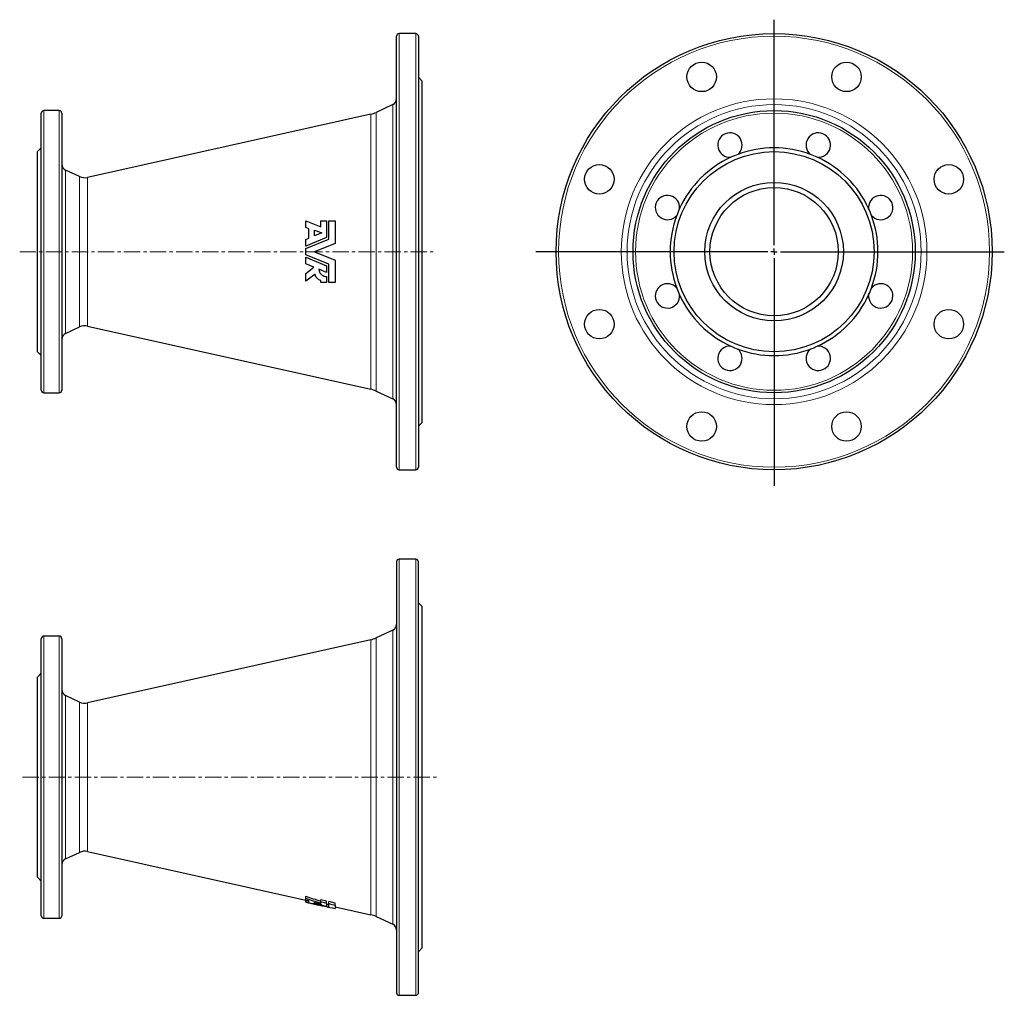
# Model space of a CAD drawing. Header units: millimetres. Extents: x 57 to 825, y 19 to 780.
import ezdxf

# ---------------------------------------------------------------- set-up
doc = ezdxf.new("R2010")
doc.units = ezdxf.units.MM
doc.linetypes.add('CENTERX2', pattern=[20.32, 12.7, -2.54, 2.54, -2.54])
doc.layers.add('FORMAT', color=7, linetype='Continuous')

# ---------------------------------------------------------------- blocks, each defined once
blk = doc.blocks.new('SW_CENTERMARKSYMBOL_0')
at = {"layer": 'FORMAT', "color": 0}
for p, q in [((0, 5), (0, 180.86)), ((-5, 0), (-185.86, 0)), ((0, 0), (-2.5, 0)), ((0, 0), (0, 2.5)), ((0, 0), (0, -2.5)), ((0, 0), (2.5, 0)), ((5, 0), (179.49, 0)), ((0, -5), (0, -182.42))]:
    blk.add_line(p, q, dxfattribs=at)

msp = doc.modelspace()

# ---------------------------------------------------------------- linework, layer by layer
at = {"color": 7, "linetype": 'Continuous', "lineweight": 25}
for p, q in [((366.12, 768.85), (353.12, 768.85)), ((351.12, 430.85), (351.12, 766.85)), ((368.12, 766.85), (368.12, 598.85)), ((371.12, 731.85), (368.12, 734.85)), ((371.12, 598.85), (371.12, 731.85)), ((74.12, 490.85), (74.12, 706.85)), ((88.12, 708.85), (76.12, 708.85)), ((90.12, 706.85), (90.12, 598.85)), ((348.23, 713.5), (335.25, 707.45)), ((331.15, 706.06), (110.23, 656.76)), ((74.12, 679.85), (71.12, 676.85)), ((71.12, 598.85), (71.12, 676.85)), ((103.83, 657.46), (93, 662.5)), ((280.28, 617.77), (280.28, 622.85)), ((280.28, 622.85), (291.99, 618.35)), ((291.99, 618.35), (291.99, 622.85)), ((291.99, 622.85), (296.56, 622.85)), ((296.56, 622.85), (296.56, 609.85)), ((298.39, 608.62), (298.39, 622.85)), ((298.39, 622.85), (303.13, 622.85)), ((303.13, 622.85), (303.13, 605.36)), ((282.79, 616.8), (280.28, 617.77)), ((282.79, 609.36), (282.79, 616.8)), ((287.13, 615.63), (292.82, 613.44)), ((287.13, 611.13), (287.13, 615.63)), ((296.56, 609.85), (280.28, 603.21)), ((280.28, 608.34), (282.79, 609.36)), ((280.28, 601.24), (298.39, 608.62)), ((280.28, 603.21), (280.28, 608.34)), ((292.82, 613.44), (287.13, 611.13)), ((71.12, 520.85), (71.12, 598.85)), ((90.12, 598.85), (90.12, 490.85)), ((280.28, 596.46), (280.28, 601.24)), ((303.13, 605.36), (287.13, 598.85)), ((287.13, 598.85), (303.13, 592.34)), ((368.12, 598.85), (368.12, 430.85)), ((371.12, 465.85), (371.12, 598.85)), ((298.39, 589.08), (280.28, 596.46)), ((280.28, 589.36), (280.28, 594.48)), ((280.28, 594.48), (296.56, 587.85)), ((303.13, 592.34), (303.13, 574.85)), ((286.68, 586.76), (280.28, 589.36)), ((280.28, 581.93), (286.68, 586.76)), ((296.56, 582.73), (290.62, 585.15)), ((296.56, 587.85), (296.56, 582.73)), ((298.39, 574.85), (298.39, 589.08)), ((280.28, 575.99), (280.28, 581.93)), ((287.52, 581.45), (280.28, 575.99)), ((291.99, 574.85), (291.99, 576.22)), ((296.56, 579.42), (296.56, 574.85)), ((296.56, 574.85), (291.99, 574.85)), ((303.13, 574.85), (298.39, 574.85)), ((93, 535.2), (103.83, 540.24)), ((110.23, 540.94), (331.15, 491.64)), ((71.12, 520.85), (74.12, 517.85)), ((76.12, 488.85), (88.12, 488.85)), ((335.25, 490.25), (348.23, 484.2)), ((368.12, 462.85), (371.12, 465.85)), ((353.12, 428.85), (366.12, 428.85)), ((351.12, 357.21), (351.12, 21.21)), ((366.12, 359.21), (353.12, 359.21)), ((368.12, 21.21), (368.12, 357.21)), ((371.12, 322.21), (368.12, 325.21)), ((371.12, 56.21), (371.12, 322.21)), ((348.23, 303.86), (335.25, 297.81)), ((74.12, 81.21), (74.12, 297.21)), ((88.12, 299.21), (76.12, 299.21)), ((90.12, 297.21), (90.12, 81.21)), ((331.15, 296.42), (110.23, 247.12)), ((74.12, 270.21), (71.12, 267.21)), ((71.12, 111.21), (71.12, 267.21)), ((103.83, 247.82), (93, 252.86)), ((93, 125.56), (103.83, 130.6)), ((110.23, 131.3), (280.28, 93.36)), ((71.12, 111.21), (74.12, 108.21)), ((280.28, 94.82), (280.28, 96.41)), ((280.28, 93.67), (280.28, 94.82)), ((280.28, 92.28), (280.28, 93.67)), ((280.28, 91.92), (280.28, 92.28)), ((282.79, 91.82), (282.79, 92.92)), ((291.99, 92.13), (291.99, 93.71)), ((291.99, 91.12), (291.99, 92.13)), ((296.56, 91.08), (296.56, 92.66)), ((298.39, 90.66), (298.39, 92.24)), ((280.28, 91.85), (280.28, 91.92)), ((280.28, 91.82), (280.28, 91.85)), ((280.28, 91.82), (287.13, 90.29)), ((287.13, 91.05), (287.13, 91.72)), ((296.56, 91.08), (296.56, 88.78)), ((298.39, 88.25), (298.39, 90.66)), ((303.13, 89.57), (303.13, 91.15)), ((303.13, 89.57), (303.13, 86.93)), ((303.13, 88.26), (331.15, 82)), ((76.12, 79.21), (88.12, 79.21)), ((335.25, 80.61), (348.23, 74.56)), ((368.12, 53.21), (371.12, 56.21)), ((353.12, 19.21), (366.12, 19.21))]:
    msp.add_line(p, q, dxfattribs=at)
at = {"color": 8, "linetype": 'Continuous', "lineweight": 18}
for p, q in [((353.12, 768.85), (353.12, 428.85)), ((366.12, 598.85), (366.12, 768.85)), ((76.12, 708.85), (76.12, 488.85)), ((88.12, 598.85), (88.12, 708.85)), ((335.25, 707.45), (335.25, 490.25)), ((348.23, 484.2), (348.23, 713.5)), ((331.15, 491.64), (331.15, 706.06)), ((93, 662.5), (93, 598.85)), ((103.83, 598.85), (103.83, 657.46)), ((110.23, 656.76), (110.23, 540.94)), ((88.12, 488.85), (88.12, 598.85)), ((93, 598.85), (93, 535.2)), ((103.83, 540.24), (103.83, 598.85)), ((366.12, 428.85), (366.12, 598.85)), ((353.12, 359.21), (353.12, 19.21)), ((366.12, 19.21), (366.12, 359.21)), ((348.23, 74.56), (348.23, 303.86)), ((76.12, 299.21), (76.12, 79.21)), ((88.12, 79.21), (88.12, 299.21)), ((331.15, 82), (331.15, 296.42)), ((335.25, 297.81), (335.25, 80.61)), ((93, 252.86), (93, 125.56)), ((103.83, 130.6), (103.83, 247.82)), ((110.23, 247.12), (110.23, 131.3))]:
    msp.add_line(p, q, dxfattribs=at)
at = {"color": 7, "linetype": 'Continuous', "lineweight": 25, "flags": 128}
for points in [[(296.56, 92.66), (292.04, 93.7), (291.99, 93.71)], [(291.99, 92.13), (293.82, 91.71), (296.56, 91.08)], [(303.13, 91.15), (298.49, 92.22), (298.39, 92.24)], [(298.39, 90.66), (299.98, 90.29), (303.13, 89.57)]]:
    msp.add_lwpolyline(points, dxfattribs=at)
at = {"color": 7, "linetype": 'Continuous', "lineweight": 25}
for centre, radius in [((645.48, 598.85), 170), ((589.03, 735.12), 11.5), ((701.93, 735.12), 11.5), ((645.48, 598.85), 110), ((645.48, 598.85), 78), ((509.21, 655.3), 11.5), ((781.75, 655.3), 11.5), ((645.48, 598.85), 54), ((645.48, 598.85), 50), ((509.21, 542.4), 11.5), ((781.75, 542.4), 11.5), ((589.03, 462.58), 11.5), ((701.93, 462.58), 11.5)]:
    msp.add_circle(centre, radius, dxfattribs=at)
at = {"color": 8, "linetype": 'Continuous', "lineweight": 18}
for radius in [168, 119.19, 114.65, 108]:
    msp.add_circle((645.48, 598.85), radius, dxfattribs=at)
at = {"color": 7, "linetype": 'Continuous', "lineweight": 25}
for centre, radius, start, end in [((353.12, 766.85), 2, 90, 180), ((366.12, 766.85), 2, 0, 90), ((346.12, 718.04), 5, 295, 0), ((76.12, 706.85), 2, 90, 180), ((88.12, 706.85), 2, 0, 90), ((326.8, 725.58), 20, 282.57913, 295), ((611.04, 682), 9.5, 310.17807, 274.82193), ((679.92, 682), 9.5, 265.17807, 229.82193), ((645.48, 598.85), 81, 69.54105, 110.45895), ((645.48, 598.85), 81, 114.54105, 155.45895), ((645.48, 598.85), 81, 110.45895, 114.54105), ((645.48, 598.85), 81, 65.45895, 69.54105), ((645.48, 598.85), 81, 24.54105, 65.45895), ((95.12, 667.04), 5, 180, 245), ((108.05, 666.52), 10, 245, 282.57913), ((562.33, 633.29), 9.5, 355.17807, 319.82193), ((728.63, 633.29), 9.5, 220.17807, 184.82193), ((645.48, 598.85), 81, 155.45895, 159.54105), ((645.48, 598.85), 81, 20.45895, 24.54105), ((645.48, 598.85), 81, 159.54105, 200.45895), ((645.48, 598.85), 81, 339.54105, 20.45895), ((562.33, 564.41), 9.5, 40.17807, 4.82193), ((645.48, 598.85), 81, 200.45895, 204.54105), ((728.63, 564.41), 9.5, 175.17807, 139.82193), ((645.48, 598.85), 81, 335.45895, 339.54105), ((645.48, 598.85), 81, 204.54105, 245.45895), ((645.48, 598.85), 81, 294.54105, 335.45895), ((108.05, 531.18), 10, 77.42087, 115), ((95.12, 530.66), 5, 115, 180), ((611.04, 515.7), 9.5, 85.17807, 49.82193), ((645.48, 598.85), 81, 245.45895, 249.54105), ((645.48, 598.85), 81, 249.54105, 290.45895), ((679.92, 515.7), 9.5, 130.17807, 94.82193), ((645.48, 598.85), 81, 290.45895, 294.54105), ((326.8, 472.12), 20, 65, 77.42087), ((76.12, 490.85), 2, 180, 270), ((88.12, 490.85), 2, 270, 0), ((346.12, 479.66), 5, 0, 65), ((353.12, 430.85), 2, 180, 270), ((366.12, 430.85), 2, 270, 0), ((353.12, 357.21), 2, 90, 180), ((366.12, 357.21), 2, 0, 90), ((346.12, 308.4), 5, 295, 0), ((76.12, 297.21), 2, 90, 180), ((88.12, 297.21), 2, 0, 90), ((326.8, 315.94), 20, 282.57913, 295), ((95.12, 257.4), 5, 180, 245), ((108.05, 256.88), 10, 245, 282.57913), ((108.05, 121.54), 10, 77.42087, 115), ((95.12, 121.02), 5, 115, 180), ((76.12, 81.21), 2, 180, 270), ((88.12, 81.21), 2, 270, 0), ((326.8, 62.48), 20, 65, 77.42087), ((346.12, 70.02), 5, 0, 65), ((353.12, 21.21), 2, 180, 270), ((366.12, 21.21), 2, 270, 0)]:
    msp.add_arc(centre, radius, start, end, dxfattribs=at)
for centre, major_axis, ratio, start_param, end_param in [((593.96, 189.21), (432.05, 0), 0.312343, 3.899873, 3.938522), ((597.47, 189.21), (438.1, 0), 0.312343, 3.902773, 3.940789), ((577.48, 189.21), (426.48, 0), 0.312343, 3.941353, 3.949541), ((434.37, 189.21), (323.66, 0), 0.340547, 4.216189, 4.225002), ((452.34, 189.21), (333.51, 0), 0.340547, 4.1703, 4.226386), ((459.27, 189.21), (337.31, 0), 0.340547, 4.153004, 4.215193), ((579.41, 189.21), (427.6, 0), 0.312343, 3.959811, 3.977884), ((434.37, 189.21), (323.66, 0), 0.340547, 4.240128, 4.259765), ((477.47, 189.21), (347.28, 0), 0.340547, 4.13233, 4.186478), ((456.32, 189.21), (331.91, 0), 0.340547, 4.210234, 4.216508)]:
    msp.add_ellipse(centre, major_axis=major_axis, ratio=ratio, start_param=start_param, end_param=end_param, dxfattribs=at)
for points, knots in [([(290.62, 585.15), (290.64, 584.77), (290.69, 584.39), (290.81, 583.84), (290.87, 583.66), (290.99, 583.29), (291.06, 583.11), (291.29, 582.59), (291.48, 582.26), (291.92, 581.64), (292.17, 581.34), (292.72, 580.81), (293.02, 580.58), (293.5, 580.27), (293.67, 580.17), (294.01, 580), (294.18, 579.92), (294.7, 579.71), (295.07, 579.6), (295.81, 579.46), (296.19, 579.42), (296.56, 579.42)], [0, 0, 0, 0, 0.125, 0.125, 0.1875, 0.1875, 0.25, 0.25, 0.375, 0.375, 0.5, 0.5, 0.625, 0.625, 0.6875, 0.6875, 0.75, 0.75, 0.875, 0.875, 1, 1, 1, 1]), ([(291.99, 576.22), (291.43, 576.44), (290.9, 576.72), (290.17, 577.23), (289.93, 577.42), (289.49, 577.83), (289.28, 578.04), (288.89, 578.5), (288.71, 578.73), (288.38, 579.24), (288.23, 579.5), (287.84, 580.3), (287.64, 580.86), (287.52, 581.45)], [0, 0, 0, 0, 0.25, 0.25, 0.375, 0.375, 0.5, 0.5, 0.625, 0.625, 0.75, 0.75, 1, 1, 1, 1])]:
    msp.add_open_spline(points, degree=3, knots=knots, dxfattribs=at)
at = {"layer": 'FORMAT', "linetype": 'CENTERX2', "lineweight": 18}
for p, q in [((57.26, 598.85), (379.56, 598.85)), ((59.57, 189.21), (383.05, 189.21))]:
    msp.add_line(p, q, dxfattribs=at)

# ---------------------------------------------------------------- block references
at = {"layer": 'FORMAT'}
msp.add_blockref('SW_CENTERMARKSYMBOL_0', (645.48, 598.85), dxfattribs=at)

doc.saveas('drawing.dxf')
